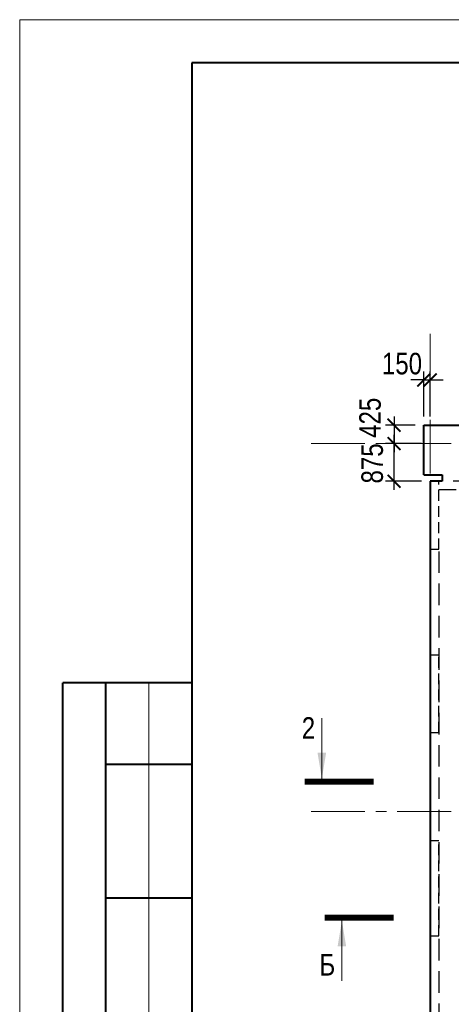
# Model space of a CAD drawing. Header units: inches. Extents: x -8638239 to -8523853, y 3840912 to 4564380.
# Tile 34 of 106: x -8612184 to -8602162, y 4109917 to 4132784. Entities that reach past the tile are written whole.
import ezdxf
from ezdxf.enums import TextEntityAlignment as Align

# ---------------------------------------------------------------- set-up
doc = ezdxf.new("R2010")
doc.units = ezdxf.units.IN
doc.header["$LTSCALE"] = 1000
doc.header["$MEASUREMENT"] = 0
doc.linetypes.add('CENTER', pattern=[2, 1.25, -0.25, 0.25, -0.25])
doc.linetypes.add('HIDDEN', pattern=[0.375, 0.25, -0.125])
for name, color, linetype, lineweight in [('СК-043-С-ПИЛОНЫ', 5, 'HIDDEN', 25), ('СК-050-П(литы перекрытия)', 3, 'Continuous', 40), ('СК-052-П-БАЛКИ', 1, 'HIDDEN', 30), ('СК-100-О(си)', 7, 'CENTER', 15), ('СК-110-О-РАЗМЕРЫ', 7, 'Continuous', 15), ('СК-200-Р(амка)', 7, 'Continuous', 40), ('СК-210-Р-РАМКА ЛИНИИ ТОНКИЕ', 7, 'Continuous', 15), ('СК-300-Р(азмеры)', 7, 'Continuous', 20), ('СК-400-Т(екст)', 7, 'Continuous', 20), ('СК-500-С(ечения)', 5, 'Continuous', 40)]:
    doc.layers.add(name, color=color, linetype=linetype, lineweight=lineweight)
doc.styles.add('ARIAL_annotative', font='arial.ttf', dxfattribs={"width": 0.8, "height": 2.5})
doc.styles.add('RUSS', font='arial.ttf', dxfattribs={"width": 0.8})
doc.dimstyles.new('100-200', dxfattribs={"dimscale": 0, "dimtxt": 500, "dimasz": 300, "dimexe": 200, "dimexo": 200, "dimgap": 200, "dimtad": 1, "dimdec": 0, "dimzin": 0, "dimdsep": 46, "dimtxsty": 'RUSS', "dimblk": 'ARCHTICK', "dimcen": 0.096, "dimdle": 200, "dimclrd": 7, "dimclre": 7, "dimclrt": 256, "dimadec": 0, "dimazin": 0, "dimtfac": 1, "dimtdec": 0, "dimtmove": 2, "dimatfit": 3, "dimldrblk": 'OBLIQUE', "dimfxl": 1, "dimtolj": 1, "dimtzin": 0, "dimarcsym": 0})

# ---------------------------------------------------------------- blocks, each defined once
blk = doc.blocks.new('оси')
at = {"layer": 'СК-100-О(си)'}
for p, q in [((-43920.2, 18534.9), (-43920.2, -7257.5)), ((-46685.3, 15985), (5846.2, 15985)), ((-46685.3, 7435), (5846.2, 7435))]:
    blk.add_line(p, q, dxfattribs=at)
blk = doc.blocks.new('A$C858fb3ef')
at = {"layer": 'СК-300-Р(азмеры)'}
blk.add_blockref('оси', (0, 0), dxfattribs=at)
blk = doc.blocks.new('A$C573b34c5')
blk.add_blockref('A$C858fb3ef', (0, 0))
blk = doc.blocks.new('Сечение')
at = {"layer": 'СК-500-С(ечения)', "linetype": 'Continuous', "lineweight": 15, "ltscale": 100}
blk.add_line((-200, -35), (-200, -735), dxfattribs=at)
at = {"layer": 'СК-500-С(ечения)', "linetype": 'Continuous', "ltscale": 100, "const_width": 70}
blk.add_lwpolyline([(-400, 0), (400, 0)], dxfattribs=at)
at = {"layer": 'СК-500-С(ечения)', "linetype": 'Continuous', "ltscale": 100}
blk.add_solid([(-200, -35), (-250, -335), (-150, -335)], dxfattribs=at)
blk = doc.blocks.new('*U28')
at = {"layer": 'СК-400-Т(екст)', "ltscale": 100, "yscale": 0.01, "zscale": 0.01}
for p, xscale, rotation in [((0, -4), 0.01, 270.0000000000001), ((0, -25), -0.01, 270)]:
    blk.add_blockref('Сечение', p, dxfattribs=dict(at, xscale=xscale, rotation=rotation))
at = {"layer": 'СК-500-С(ечения)', "color": 0, "ltscale": 100, "style": 'ARIAL_annotative', "width": 0.8}
blk.add_attdef('НОМЕР_СЕЧЕНИЯ_1_1(НОМЕР_ЛИСТА)', text='', height=2.5, rotation=270, dxfattribs=at).set_placement((-6.74, -1.23), align=Align.RIGHT)
blk.add_attdef('НОМЕР_СЕЧЕНИЯ_2_1(НОМЕР_ЛИСТА)', text='', height=2.5, rotation=270, dxfattribs=at).set_placement((-7.48, -27.77), align=Align.BOTTOM_LEFT)
blk = doc.blocks.new('A$Cc2edbf5f_19эт')
at = {"layer": 'СК-043-С-ПИЛОНЫ'}
for points in [[(0, 15110), (0, 13530), (200, 13530), (200, 15110)], [(0, 11071), (0, 9271), (200, 9271), (200, 11071)]]:
    blk.add_lwpolyline(points, close=True, dxfattribs=at)
blk.add_lwpolyline([(0, 6760), (0, 4550), (200, 4550), (200, 6760), (0, 6760)], dxfattribs=at)
blk = doc.blocks.new('*U158')
at = {"layer": 'СК-400-Т(екст)', "ltscale": 100, "xscale": 0.01, "yscale": 0.01, "zscale": 0.01, "rotation": 89.99999999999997}
blk.add_blockref('Сечение', (0, -259.85), dxfattribs=at)
at = {"layer": 'СК-500-С(ечения)', "color": 0, "ltscale": 100, "style": 'ARIAL_annotative', "text_generation_flag": 2, "width": 0.8}
blk.add_attdef('НОМЕР_СЕЧЕНИЯ_1_1(НОМЕР_ЛИСТА)', text='', height=2.5, rotation=90, dxfattribs=at).set_placement((6.74, -1.23), align=Align.RIGHT)
blk.add_attdef('НОМЕР_СЕЧЕНИЯ_2_1(НОМЕР_ЛИСТА)', text='', height=2.5, rotation=90, dxfattribs=at).set_placement((7.48, -262.62), align=Align.BOTTOM_LEFT)
blk = doc.blocks.new('_ArchTick')
at = {"color": 0, "linetype": 'ByBlock', "const_width": 0.15}
blk.add_lwpolyline([(-0.5, -0.5), (0.5, 0.5)], dxfattribs=at)
blk = doc.blocks.new('*D590')
at = {"layer": 'Defpoints', "color": 0, "transparency": 16777216}
for p in [(-8603491, 4122941), (-8602652, 4122941), (-8602652, 4122066)]:
    blk.add_point(p, dxfattribs=at)
at = {"layer": 'СК-110-О-РАЗМЕРЫ', "color": 7, "lineweight": -2, "transparency": 16777216}
for p, q in [((-8603491, 4121866), (-8603491, 4123141)), ((-8602852, 4122941), (-8603691, 4122941)), ((-8602852, 4122066), (-8603691, 4122066))]:
    blk.add_line(p, q, dxfattribs=at)
at = {"layer": 'СК-110-О-РАЗМЕРЫ', "color": 7, "lineweight": -2, "transparency": 16777216, "xscale": 300, "yscale": 300, "zscale": 300}
for p, rotation in [((-8603491, 4122941), 90), ((-8603491, 4122066), 270)]:
    blk.add_blockref('_ArchTick', p, dxfattribs=dict(at, rotation=rotation))
at = {"layer": 'СК-110-О-РАЗМЕРЫ', "transparency": 16777216, "insert": (-8603996, 4122479), "char_height": 500, "attachment_point": 5, "rotation": 90, "style": 'RUSS'}
blk.add_mtext('\\A1;875', dxfattribs=at)
blk = doc.blocks.new('_Oblique')
at = {"color": 0, "linetype": 'ByBlock', "lineweight": -2}
blk.add_line((-0.5, -0.5), (0.5, 0.5), dxfattribs=at)
blk = doc.blocks.new('*D570')
at = {"layer": 'Defpoints', "color": 0, "transparency": 16777216}
for p in [(-8602802, 4123367), (-8603491, 4122941), (-8602802, 4122941)]:
    blk.add_point(p, dxfattribs=at)
at = {"layer": 'СК-110-О-РАЗМЕРЫ', "color": 7, "lineweight": -2, "transparency": 16777216}
for p, q in [((-8603491, 4123567), (-8603491, 4122741)), ((-8603002, 4123367), (-8603691, 4123367)), ((-8603002, 4122941), (-8603691, 4122941))]:
    blk.add_line(p, q, dxfattribs=at)
at = {"layer": 'СК-110-О-РАЗМЕРЫ', "color": 7, "lineweight": -2, "transparency": 16777216, "xscale": 300, "yscale": 300, "zscale": 300}
for p, rotation in [((-8603491, 4123367), 90), ((-8603491, 4122941), 270)]:
    blk.add_blockref('_ArchTick', p, dxfattribs=dict(at, rotation=rotation))
at = {"layer": 'СК-110-О-РАЗМЕРЫ', "transparency": 16777216, "insert": (-8604046, 4123539), "char_height": 500, "attachment_point": 5, "rotation": 90, "style": 'RUSS'}
blk.add_mtext('\\A1;425', dxfattribs=at)
blk = doc.blocks.new('*D571')
at = {"layer": 'Defpoints', "color": 0, "transparency": 16777216}
for p in [(-8602652, 4124417), (-8602802, 4123367), (-8602652, 4123367)]:
    blk.add_point(p, dxfattribs=at)
at = {"layer": 'СК-110-О-РАЗМЕРЫ', "color": 7, "lineweight": -2, "transparency": 16777216}
for p, q in [((-8602802, 4124417), (-8603102, 4124417)), ((-8602802, 4123567), (-8602802, 4124617)), ((-8602802, 4124417), (-8602652, 4124417)), ((-8602652, 4123567), (-8602652, 4124617)), ((-8602652, 4124417), (-8602352, 4124417))]:
    blk.add_line(p, q, dxfattribs=at)
at = {"layer": 'СК-110-О-РАЗМЕРЫ', "color": 7, "lineweight": -2, "transparency": 16777216, "xscale": 300, "yscale": 300, "zscale": 300}
blk.add_blockref('_ArchTick', (-8602802, 4124417), dxfattribs=at)
at = {"layer": 'СК-110-О-РАЗМЕРЫ', "color": 7, "lineweight": -2, "transparency": 16777216, "xscale": 300, "yscale": 300, "zscale": 300, "rotation": 180}
blk.add_blockref('_ArchTick', (-8602652, 4124417), dxfattribs=at)
at = {"layer": 'СК-110-О-РАЗМЕРЫ', "transparency": 16777216, "insert": (-8603307, 4124794), "char_height": 500, "attachment_point": 5, "style": 'RUSS'}
blk.add_mtext('\\A1;150', dxfattribs=at)

msp = doc.modelspace()

# ---------------------------------------------------------------- linework, layer by layer
at = {"layer": 'СК-050-П(литы перекрытия)'}
for p, q in [((-8602802.1, 4122216.7), (-8602802.1, 4123366.8)), ((-8602802.1, 4123366.8), (-8599372.2, 4123366.8)), ((-8602802.1, 4122216.7), (-8602372.1, 4122216.7)), ((-8602372.1, 4122216.7), (-8602372.1, 4122066.7)), ((-8602652.1, 4122066.7), (-8602652.1, 4106756.5)), ((-8602372.1, 4122066.7), (-8602652.1, 4122066.7))]:
    msp.add_line(p, q, dxfattribs=at)
at = {"layer": 'СК-052-П-БАЛКИ', "ltscale": 2}
for p, q in [((-8599372.2, 4122066.8), (-8602372.1, 4122066.8)), ((-8599052.2, 4121866.8), (-8602451.6, 4121866.8)), ((-8602452.1, 4120436.2), (-8602452.1, 4109506.7))]:
    msp.add_line(p, q, dxfattribs=at)
at = {"layer": 'СК-200-Р(амка)'}
for p, q in [((-8529183.8, 4131784.4), (-8608183.8, 4131784.4)), ((-8608183.8, 4131784.4), (-8608183.8, 4074384.4)), ((-8608183.8, 4117384.4), (-8611183.8, 4117384.4)), ((-8611183.8, 4091384.4), (-8611183.8, 4117384.4)), ((-8610183.8, 4091384.4), (-8610183.8, 4117384.4)), ((-8608183.8, 4115484.4), (-8610183.8, 4115484.4)), ((-8608183.8, 4112384.4), (-8610183.8, 4112384.4))]:
    msp.add_line(p, q, dxfattribs=at)
at = {"layer": 'СК-210-Р-РАМКА ЛИНИИ ТОНКИЕ'}
for p, q in [((-8612183.8, 4073384.4), (-8612183.8, 4132784.4)), ((-8612183.8, 4132784.4), (-8528183.8, 4132784.4)), ((-8609183.8, 4091384.4), (-8609183.8, 4117384.4))]:
    msp.add_line(p, q, dxfattribs=at)

# ---------------------------------------------------------------- block references
at = {"layer": 'СК-050-П(литы перекрытия)'}
msp.add_blockref('A$Cc2edbf5f_19эт', (-8602652.1, 4106956.7), dxfattribs=at)
at = {"layer": 'СК-300-Р(азмеры)'}
msp.add_blockref('A$C573b34c5', (-8558731.8, 4106956.4), dxfattribs=at)
at = {"layer": 'СК-500-С(ечения)'}
ref = msp.add_blockref('*U28', (-8599768.6, 4115089.2), dxfattribs=dict(at, xscale=200, yscale=200, zscale=200, rotation=269.9999385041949))
ref.add_attrib('НОМЕР_СЕЧЕНИЯ_2_1(НОМЕР_ЛИСТА)', '2', dxfattribs={"color": 0, "ltscale": 100, "height": 500, "style": 'ARIAL_annotative', "width": 0.8}).set_placement((-8605323.4, 4116585.2), align=Align.TOP_RIGHT)
ref.add_attrib('НОМЕР_СЕЧЕНИЯ_1_1(НОМЕР_ЛИСТА)', '2', dxfattribs={"color": 0, "ltscale": 100, "height": 500, "style": 'ARIAL_annotative', "width": 0.8}).set_placement((-8600013.9, 4116437.1), align=Align.TOP_LEFT)
at = {"layer": 'СК-500-С(ечения)', "color": 1}
ref = msp.add_blockref('*U158', (-8552332.9, 4111930.9), dxfattribs=dict(at, xscale=200, yscale=200, zscale=200, rotation=269.9999385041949))
ref.add_attrib('НОМЕР_СЕЧЕНИЯ_2_1(НОМЕР_ЛИСТА)', 'Б', dxfattribs={"color": 0, "ltscale": 100, "height": 500, "style": 'ARIAL_annotative', "width": 0.8}).set_placement((-8604857.4, 4110435), align=Align.BOTTOM_RIGHT)

# ---------------------------------------------------------------- dimensions: what is measured, and where the dimension line sits
at = {"layer": 'СК-110-О-РАЗМЕРЫ'}
dim = msp.add_linear_dim(base=(-8602652.1, 4124417.2), p1=(-8602802.1, 4123366.8), p2=(-8602652.1, 4123366.8), dimstyle='100-200', override={"dimscale": 1}, dxfattribs=at)
dim.commit()
dim.dimension.update_dxf_attribs({"geometry": '*D571', "text_midpoint": (-8603306.6, 4124794.2), "dimtype": 160})
for p1, p2, picture, middle in [((-8602802.1, 4123366.8), (-8602802.1, 4122941.4), '*D570', (-8604046.1, 4123538.6)), ((-8602651.9, 4122066.1), (-8602652.1, 4122941.4), '*D590', (-8603996.5, 4122478.7))]:
    dim = msp.add_linear_dim(base=(-8603491.4, 4122941.4), p1=p1, p2=p2, angle=90, dimstyle='100-200', override={"dimscale": 1}, dxfattribs=at)
    dim.commit()
    dim.dimension.update_dxf_attribs({"geometry": picture, "text_midpoint": middle, "dimtype": 160})

doc.saveas('drawing.dxf')
